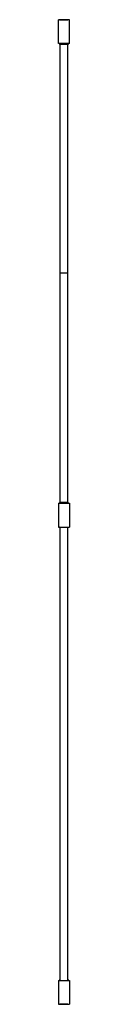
# Model space of a CAD drawing. Header units: millimetres. Extents: x 1913 to 4073, y 3699 to 6791.
# Tile 2 of 2: x 4038 to 4073, y 3699 to 6791. Entities that reach past the tile are written whole.
import ezdxf

# ---------------------------------------------------------------- set-up
doc = ezdxf.new("R2010")
doc.units = ezdxf.units.MM
doc.header["$LTSCALE"] = 20

msp = doc.modelspace()

# ---------------------------------------------------------------- linework, layer by layer
at = {"color": 7, "linetype": 'Continuous', "lineweight": 25}
for p, q in [((4037.8, 6716.2), (4037.8, 6791.2)), ((4072.8, 6791.2), (4037.8, 6791.2)), ((4069.9, 6791.4), (4040.6, 6791.4)), ((4040.6, 6791.4), (4040.8, 6791.2)), ((4043.4, 6791.2), (4067.1, 6791.2)), ((4043.4, 6791.2), (4043.4, 6791.2)), ((4067.1, 6791.2), (4067.1, 6791.2)), ((4069.7, 6791.2), (4069.9, 6791.4)), ((4072.8, 6716.2), (4072.8, 6791.2)), ((4072.8, 6716.2), (4037.8, 6716.2)), ((4040.8, 6716.2), (4040.6, 6716)), ((4040.6, 6716), (4043.6, 6716)), ((4043.6, 6716.2), (4043.4, 6716.2)), ((4043.4, 6716.2), (4043.4, 6716.2)), ((4043.6, 6714.4), (4043.6, 6716.2)), ((4043.6, 5995.3), (4043.6, 6714.4)), ((4043.6, 6714.4), (4067, 6714.4)), ((4067, 6714.4), (4067, 6716.2)), ((4067.1, 6716.2), (4067, 6716.2)), ((4067, 6716), (4069.9, 6716)), ((4067, 5995.3), (4067, 6714.4)), ((4067.1, 6716.2), (4067.1, 6716.2)), ((4069.9, 6716), (4069.7, 6716.2)), ((4043.6, 5276.1), (4043.6, 5995.3)), ((4067, 5995.3), (4043.6, 5995.3)), ((4067, 5276.1), (4067, 5995.3)), ((4037.8, 5272.5), (4037.8, 5197.5)), ((4037.8, 5272.5), (4072.8, 5272.5)), ((4043.6, 5272.7), (4040.6, 5272.7)), ((4040.6, 5272.7), (4040.8, 5272.5)), ((4043.4, 5272.5), (4043.6, 5272.5)), ((4043.4, 5272.5), (4043.4, 5272.5)), ((4043.6, 5276.1), (4067, 5276.1)), ((4043.6, 5272.5), (4043.6, 5276.1)), ((4067, 5272.5), (4067, 5276.1)), ((4069.9, 5272.7), (4067, 5272.7)), ((4067, 5272.5), (4067.1, 5272.5)), ((4067.1, 5272.5), (4067.1, 5272.5)), ((4069.7, 5272.5), (4069.9, 5272.7)), ((4072.8, 5272.5), (4072.8, 5197.5)), ((4037.8, 5197.5), (4072.8, 5197.5)), ((4040.8, 5197.5), (4040.6, 5197.3)), ((4040.6, 5197.3), (4043.6, 5197.3)), ((4043.6, 5197.5), (4043.4, 5197.5)), ((4043.4, 5197.5), (4043.4, 5197.5)), ((4043.6, 3774.4), (4043.6, 5197.5)), ((4067, 3774.4), (4067, 5197.5)), ((4067.1, 5197.5), (4067, 5197.5)), ((4067, 5197.3), (4069.9, 5197.3)), ((4067.1, 5197.5), (4067.1, 5197.5)), ((4069.9, 5197.3), (4069.7, 5197.5)), ((4037.8, 3774.4), (4037.8, 3699.4)), ((4037.8, 3774.4), (4072.8, 3774.4)), ((4043.6, 3774.6), (4040.6, 3774.6)), ((4040.6, 3774.6), (4040.8, 3774.4)), ((4043.4, 3774.4), (4043.6, 3774.4)), ((4043.4, 3774.4), (4043.4, 3774.4)), ((4069.9, 3774.6), (4067, 3774.6)), ((4067, 3774.4), (4067.1, 3774.4)), ((4067.1, 3774.4), (4067.1, 3774.4)), ((4069.7, 3774.4), (4069.9, 3774.6)), ((4072.8, 3774.4), (4072.8, 3699.4)), ((4037.8, 3699.4), (4072.8, 3699.4)), ((4040.8, 3699.4), (4040.6, 3699.2)), ((4040.6, 3699.2), (4069.9, 3699.2)), ((4067.1, 3699.4), (4043.4, 3699.4)), ((4043.4, 3699.4), (4043.4, 3699.4)), ((4067.1, 3699.4), (4067.1, 3699.4)), ((4069.9, 3699.2), (4069.7, 3699.4))]:
    msp.add_line(p, q, dxfattribs=at)
for centre, start, end in [((4040.6, 6790.9), 90.005, 144.4646), ((4069.9, 6790.9), 35.5354, 89.995), ((4040.6, 6716.5), 215.5355, 269.9949), ((4069.9, 6716.5), 270.005, 324.4646), ((4040.6, 5272.2), 90.005, 144.4646), ((4069.9, 5272.2), 35.5355, 89.9949), ((4040.6, 5197.8), 215.5354, 269.995), ((4069.9, 5197.8), 270.005, 324.4646), ((4040.6, 3774.1), 90.005, 144.4646), ((4069.9, 3774.1), 35.5355, 89.9949), ((4040.6, 3699.7), 215.5354, 269.995), ((4069.9, 3699.7), 270.005, 324.4646)]:
    msp.add_arc(centre, 0.5, start, end, dxfattribs=at)

doc.saveas('drawing.dxf')
